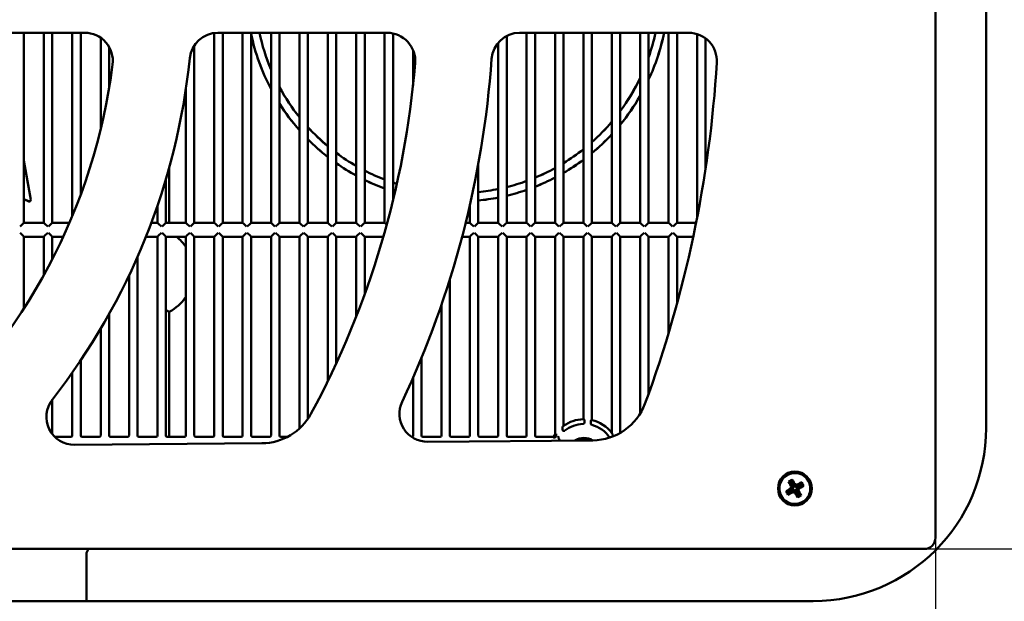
# Model space of a CAD drawing. Header units: millimetres. Extents: x 37 to 2483, y 37 to 1752.
# Tile 30 of 33: x 1834 to 2185, y 861 to 1067. Entities that reach past the tile are written whole.
import ezdxf

# ---------------------------------------------------------------- set-up
doc = ezdxf.new("R2010")
doc.units = ezdxf.units.MM
doc.header["$LTSCALE"] = 6
doc.layers.add('Dimension (ISO)', color=7, linetype='Continuous', lineweight=25)
doc.layers.add('Visible (ISO)', color=7, linetype='Continuous', lineweight=50)
doc.styles.add('Standard - 3_5', font='arial.ttf')
doc.dimstyles.new('Speck (DIN)', dxfattribs={"dimscale": 6, "dimtxt": 3.5, "dimasz": 2.5, "dimexe": 1.5, "dimexo": 0, "dimgap": 0.8, "dimtad": 1, "dimlfac": 0.03937, "dimrnd": 1e-08, "dimdsep": 46, "dimtxsty": 'Standard - 3_5', "dimcen": 0.09, "dimdle": 10, "dimclrd": 256, "dimclre": 256, "dimclrt": 256, "dimazin": 2, "dimtfac": 0.714286, "dimtmove": 0, "dimatfit": 3, "dimfxl": 1, "dimtolj": 1, "dimlwd": -1, "dimlwe": -1, "dimarcsym": 0})

# ---------------------------------------------------------------- blocks, each defined once
blk = doc.blocks.new('*D6')
at = {"layer": 'Defpoints', "color": 0, "transparency": 16777216}
for p in [(1160.18, 883.25), (2160.18, 883.25), (2160.18, 664.02)]:
    blk.add_point(p, dxfattribs=at)
at = {"layer": 'Dimension (ISO)', "transparency": 16777216}
for p, q in [((1160.18, 883.25), (1160.18, 655.02)), ((2160.18, 883.25), (2160.18, 655.02)), ((1175.18, 664.02), (2145.18, 664.02))]:
    blk.add_line(p, q, dxfattribs=at)
for points in [[(1175.18, 666.52), (1175.18, 661.52), (1160.18, 664.02)], [(2145.18, 666.52), (2145.18, 661.52), (2160.18, 664.02)]]:
    blk.add_solid(points, dxfattribs=at)
at = {"layer": 'Dimension (ISO)', "transparency": 16777216, "insert": (1619.57, 690.28), "char_height": 21, "attachment_point": 1, "style": 'Standard - 3_5'}
blk.add_mtext('\\A1;\\fArial|b0|i0;39.37"', dxfattribs=at)
blk = doc.blocks.new('*D7')
at = {"layer": 'Defpoints', "color": 0, "transparency": 16777216}
for p in [(2156.18, 1276.25), (2156.18, 879.25), (2292.55, 879.25)]:
    blk.add_point(p, dxfattribs=at)
at = {"layer": 'Dimension (ISO)', "transparency": 16777216}
for p, q in [((2156.18, 1276.25), (2301.55, 1276.25)), ((2292.55, 1261.25), (2292.55, 894.25)), ((2156.18, 879.25), (2301.55, 879.25))]:
    blk.add_line(p, q, dxfattribs=at)
for points in [[(2290.05, 1261.25), (2295.05, 1261.25), (2292.55, 1276.25)], [(2290.05, 894.25), (2295.05, 894.25), (2292.55, 879.25)]]:
    blk.add_solid(points, dxfattribs=at)
at = {"layer": 'Dimension (ISO)', "transparency": 16777216, "insert": (2266.29, 1038.12), "char_height": 21, "attachment_point": 1, "rotation": 90, "style": 'Standard - 3_5'}
blk.add_mtext('\\A1;\\fArial|b0|i0;15.63"', dxfattribs=at)

msp = doc.modelspace()

# ---------------------------------------------------------------- linework, layer by layer
at = {"layer": 'Visible (ISO)'}
for p, q in [((2160.178, 883.25), (2160.178, 1272.25)), ((2178.178, 922.25), (2178.178, 1233.25)), ((1796.911, 1062.75), (1857.601, 1062.75)), ((1835.975, 995.25), (1835.975, 1062.75)), ((1843.075, 1062.75), (1843.075, 995.25)), ((1846.075, 995.25), (1846.075, 1062.75)), ((1853.175, 1062.75), (1853.175, 997.543)), ((1856.175, 1005.183), (1856.175, 1062.75)), ((1903.675, 1062.674), (1903.675, 995.25)), ((1904.904, 1062.75), (1965.155, 1062.75)), ((1906.675, 995.25), (1906.675, 1062.75)), ((1913.775, 1062.75), (1913.775, 995.25)), ((1916.775, 995.25), (1916.775, 1062.75)), ((1923.875, 1062.75), (1923.875, 995.25)), ((1926.875, 995.25), (1926.875, 1062.75)), ((1933.975, 1062.75), (1933.975, 995.25)), ((1936.975, 995.25), (1936.975, 1062.75)), ((1944.075, 1062.75), (1944.075, 995.25)), ((1947.075, 995.25), (1947.075, 1062.75)), ((1954.175, 1062.75), (1954.175, 995.25)), ((1957.175, 995.25), (1957.175, 1062.75)), ((1964.275, 1062.75), (1964.275, 995.25)), ((1967.275, 1003.272), (1967.275, 1062.522)), ((2007.675, 995.25), (2007.675, 1061.621)), ((2012.291, 1062.75), (2072.42, 1062.75)), ((2014.775, 1062.75), (2014.775, 995.25)), ((2017.775, 995.25), (2017.775, 1062.75)), ((2024.875, 1062.75), (2024.875, 995.25)), ((2027.875, 995.25), (2027.875, 1062.75)), ((2034.975, 1062.75), (2034.975, 995.25)), ((2037.975, 995.25), (2037.975, 1062.75)), ((2045.075, 1062.75), (2045.075, 995.25)), ((2048.075, 995.25), (2048.075, 1062.75)), ((2055.175, 1062.75), (2055.175, 995.25)), ((2058.175, 995.25), (2058.175, 1062.75)), ((2065.275, 1062.75), (2065.275, 995.25)), ((2068.275, 995.25), (2068.275, 1062.75)), ((2075.375, 1062.303), (2075.375, 996.877)), ((1863.275, 1060.984), (1863.275, 1028.428)), ((1866.275, 1043.041), (1866.275, 1057.725)), ((1896.575, 995.25), (1896.575, 1058.284)), ((2004.675, 1059.229), (2004.675, 995.25)), ((2078.375, 1014.192), (2078.375, 1060.783)), ((1974.375, 1056.621), (1974.375, 1044.042)), ((1893.575, 1042.795), (1893.575, 995.25)), ((1835.975, 1017.315), (1838.396, 1003.376)), ((1835.975, 1017.264), (1838.385, 1003.391)), ((1997.575, 995.25), (1997.575, 1016.011)), ((1887.647, 995.25), (1887.647, 1014.873)), ((1886.475, 995.25), (1886.475, 1010.777)), ((1837.698, 1002.844), (1835.975, 1003.571)), ((1837.709, 1002.83), (1835.975, 1003.562)), ((1883.475, 1001.366), (1883.475, 995.25)), ((1994.575, 1001.411), (1994.575, 995.25)), ((1835.59, 994.865), (1834.591, 993.865)), ((1835.59, 994.865), (1835.975, 995.25)), ((1843.075, 995.25), (1835.975, 995.25)), ((1843.075, 995.25), (1843.46, 994.865)), ((1844.459, 993.865), (1843.46, 994.865)), ((1845.69, 994.865), (1844.691, 993.865)), ((1845.69, 994.865), (1846.075, 995.25)), ((1852.206, 995.25), (1846.075, 995.25)), ((1883.475, 995.25), (1881.288, 995.25)), ((1883.475, 995.25), (1883.86, 994.865)), ((1884.859, 993.865), (1883.86, 994.865)), ((1886.09, 994.865), (1885.091, 993.865)), ((1886.09, 994.865), (1886.475, 995.25)), ((1893.575, 995.25), (1886.475, 995.25)), ((1893.575, 995.25), (1893.96, 994.865)), ((1894.959, 993.865), (1893.96, 994.865)), ((1896.19, 994.865), (1895.191, 993.865)), ((1896.19, 994.865), (1896.575, 995.25)), ((1903.675, 995.25), (1896.575, 995.25)), ((1903.675, 995.25), (1904.06, 994.865)), ((1905.059, 993.865), (1904.06, 994.865)), ((1906.29, 994.865), (1905.291, 993.865)), ((1906.29, 994.865), (1906.675, 995.25)), ((1913.775, 995.25), (1906.675, 995.25)), ((1913.775, 995.25), (1914.16, 994.865)), ((1915.159, 993.865), (1914.16, 994.865)), ((1916.39, 994.865), (1915.391, 993.865)), ((1916.39, 994.865), (1916.775, 995.25)), ((1923.875, 995.25), (1916.775, 995.25)), ((1923.875, 995.25), (1924.26, 994.865)), ((1925.259, 993.865), (1924.26, 994.865)), ((1926.49, 994.865), (1925.491, 993.865)), ((1926.49, 994.865), (1926.875, 995.25)), ((1933.975, 995.25), (1926.875, 995.25)), ((1933.975, 995.25), (1934.36, 994.865)), ((1935.359, 993.865), (1934.36, 994.865)), ((1936.59, 994.865), (1935.591, 993.865)), ((1936.59, 994.865), (1936.975, 995.25)), ((1944.075, 995.25), (1936.975, 995.25)), ((1944.075, 995.25), (1944.46, 994.865)), ((1945.459, 993.865), (1944.46, 994.865)), ((1946.69, 994.865), (1945.691, 993.865)), ((1946.69, 994.865), (1947.075, 995.25)), ((1954.175, 995.25), (1947.075, 995.25)), ((1954.175, 995.25), (1954.56, 994.865)), ((1955.559, 993.865), (1954.56, 994.865)), ((1956.79, 994.865), (1955.791, 993.865)), ((1956.79, 994.865), (1957.175, 995.25)), ((1964.275, 995.25), (1957.175, 995.25)), ((1964.275, 995.25), (1964.66, 994.865)), ((1965.017, 994.508), (1964.66, 994.865)), ((1994.575, 995.25), (1993.108, 995.25)), ((1994.575, 995.25), (1994.96, 994.865)), ((1995.959, 993.865), (1994.96, 994.865)), ((1997.19, 994.865), (1996.191, 993.865)), ((1997.19, 994.865), (1997.575, 995.25)), ((2004.675, 995.25), (1997.575, 995.25)), ((2004.675, 995.25), (2005.06, 994.865)), ((2006.059, 993.865), (2005.06, 994.865)), ((2007.29, 994.865), (2006.291, 993.865)), ((2007.29, 994.865), (2007.675, 995.25)), ((2014.775, 995.25), (2007.675, 995.25)), ((2014.775, 995.25), (2015.16, 994.865)), ((2016.159, 993.865), (2015.16, 994.865)), ((2017.39, 994.865), (2016.391, 993.865)), ((2017.39, 994.865), (2017.775, 995.25)), ((2024.875, 995.25), (2017.775, 995.25)), ((2024.875, 995.25), (2025.26, 994.865)), ((2026.259, 993.865), (2025.26, 994.865)), ((2027.49, 994.865), (2026.491, 993.865)), ((2027.49, 994.865), (2027.875, 995.25)), ((2034.975, 995.25), (2027.875, 995.25)), ((2034.975, 995.25), (2035.36, 994.865)), ((2036.359, 993.865), (2035.36, 994.865)), ((2037.59, 994.865), (2036.591, 993.865)), ((2037.59, 994.865), (2037.975, 995.25)), ((2045.075, 995.25), (2037.975, 995.25)), ((2045.075, 995.25), (2045.46, 994.865)), ((2046.459, 993.865), (2045.46, 994.865)), ((2047.69, 994.865), (2046.691, 993.865)), ((2047.69, 994.865), (2048.075, 995.25)), ((2055.175, 995.25), (2048.075, 995.25)), ((2055.175, 995.25), (2055.56, 994.865)), ((2056.559, 993.865), (2055.56, 994.865)), ((2057.79, 994.865), (2056.791, 993.865)), ((2057.79, 994.865), (2058.175, 995.25)), ((2065.275, 995.25), (2058.175, 995.25)), ((2065.275, 995.25), (2065.66, 994.865)), ((2066.659, 993.865), (2065.66, 994.865)), ((2067.89, 994.865), (2066.891, 993.865)), ((2067.89, 994.865), (2068.275, 995.25)), ((2075.054, 995.25), (2068.275, 995.25)), ((1834.591, 991.634), (1835.59, 990.634)), ((1843.46, 990.634), (1844.459, 991.634)), ((1844.691, 991.634), (1845.69, 990.634)), ((1883.86, 990.634), (1884.859, 991.634)), ((1885.091, 991.634), (1886.09, 990.634)), ((1893.96, 990.634), (1894.959, 991.634)), ((1895.191, 991.634), (1896.19, 990.634)), ((1904.06, 990.634), (1905.059, 991.634)), ((1905.291, 991.634), (1906.29, 990.634)), ((1914.16, 990.634), (1915.159, 991.634)), ((1915.391, 991.634), (1916.39, 990.634)), ((1924.26, 990.634), (1925.259, 991.634)), ((1925.491, 991.634), (1926.49, 990.634)), ((1934.36, 990.634), (1935.359, 991.634)), ((1935.591, 991.634), (1936.59, 990.634)), ((1944.46, 990.634), (1945.459, 991.634)), ((1945.691, 991.634), (1946.69, 990.634)), ((1954.56, 990.634), (1955.559, 991.634)), ((1955.791, 991.634), (1956.79, 990.634)), ((1994.96, 990.634), (1995.959, 991.634)), ((1996.191, 991.634), (1997.19, 990.634)), ((2005.06, 990.634), (2006.059, 991.634)), ((2006.291, 991.634), (2007.29, 990.634)), ((2015.16, 990.634), (2016.159, 991.634)), ((2016.391, 991.634), (2017.39, 990.634)), ((2025.26, 990.634), (2026.259, 991.634)), ((2026.491, 991.634), (2027.49, 990.634)), ((2035.36, 990.634), (2036.359, 991.634)), ((2036.591, 991.634), (2037.59, 990.634)), ((2045.46, 990.634), (2046.459, 991.634)), ((2046.691, 991.634), (2047.69, 990.634)), ((2055.56, 990.634), (2056.559, 991.634)), ((2056.791, 991.634), (2057.79, 990.634)), ((2065.66, 990.634), (2066.659, 991.634)), ((2066.891, 991.634), (2067.89, 990.634)), ((1835.975, 990.249), (1835.59, 990.634)), ((1835.975, 964.718), (1835.975, 990.249)), ((1835.975, 990.249), (1843.075, 990.249)), ((1843.46, 990.634), (1843.075, 990.249)), ((1843.075, 990.249), (1843.075, 976.608)), ((1846.075, 990.249), (1845.69, 990.634)), ((1846.075, 982.235), (1846.075, 990.249)), ((1846.075, 990.249), (1849.979, 990.249)), ((1879.357, 990.249), (1883.475, 990.249)), ((1883.86, 990.634), (1883.475, 990.249)), ((1883.475, 990.249), (1883.475, 919.557)), ((1886.475, 990.249), (1886.09, 990.634)), ((1886.475, 919.557), (1886.475, 990.249)), ((1886.475, 990.249), (1893.575, 990.249)), ((1893.96, 990.634), (1893.575, 990.249)), ((1893.575, 990.249), (1893.575, 919.557)), ((1896.575, 990.249), (1896.19, 990.634)), ((1896.575, 919.557), (1896.575, 990.249)), ((1896.575, 990.249), (1903.675, 990.249)), ((1904.06, 990.634), (1903.675, 990.249)), ((1903.675, 990.249), (1903.675, 919.557)), ((1906.675, 990.249), (1906.29, 990.634)), ((1906.675, 919.557), (1906.675, 990.249)), ((1906.675, 990.249), (1913.775, 990.249)), ((1914.16, 990.634), (1913.775, 990.249)), ((1913.775, 990.249), (1913.775, 919.557)), ((1916.775, 990.249), (1916.39, 990.634)), ((1916.775, 919.557), (1916.775, 990.249)), ((1916.775, 990.249), (1923.875, 990.249)), ((1924.26, 990.634), (1923.875, 990.249)), ((1923.875, 990.249), (1923.875, 919.557)), ((1926.875, 990.249), (1926.49, 990.634)), ((1926.875, 919.557), (1926.875, 990.249)), ((1926.875, 990.249), (1933.975, 990.249)), ((1934.36, 990.634), (1933.975, 990.249)), ((1933.975, 990.249), (1933.975, 922.064)), ((1936.975, 990.249), (1936.59, 990.634)), ((1936.975, 925.518), (1936.975, 990.249)), ((1936.975, 990.249), (1944.075, 990.249)), ((1944.46, 990.634), (1944.075, 990.249)), ((1944.075, 990.249), (1944.075, 938.975)), ((1947.075, 990.249), (1946.69, 990.634)), ((1947.075, 945.29), (1947.075, 990.249)), ((1947.075, 990.249), (1954.175, 990.249)), ((1954.56, 990.634), (1954.175, 990.249)), ((1954.175, 990.249), (1954.175, 961.897)), ((1957.175, 990.249), (1956.79, 990.634)), ((1957.175, 969.822), (1957.175, 990.249)), ((1957.175, 990.249), (1963.822, 990.249)), ((1991.829, 990.249), (1994.575, 990.249)), ((1994.96, 990.634), (1994.575, 990.249)), ((1994.575, 990.249), (1994.575, 919.557)), ((1997.575, 990.249), (1997.19, 990.634)), ((1997.575, 919.557), (1997.575, 990.249)), ((1997.575, 990.249), (2004.675, 990.249)), ((2005.06, 990.634), (2004.675, 990.249)), ((2004.675, 990.249), (2004.675, 919.557)), ((2007.675, 990.249), (2007.29, 990.634)), ((2007.675, 919.557), (2007.675, 990.249)), ((2007.675, 990.249), (2014.775, 990.249)), ((2015.16, 990.634), (2014.775, 990.249)), ((2014.775, 990.249), (2014.775, 919.557)), ((2017.775, 990.249), (2017.39, 990.634)), ((2017.775, 919.557), (2017.775, 990.249)), ((2017.775, 990.249), (2024.875, 990.249)), ((2025.26, 990.634), (2024.875, 990.249)), ((2024.875, 990.249), (2024.875, 920.026)), ((2027.875, 990.249), (2027.49, 990.634)), ((2027.875, 923.034), (2027.875, 990.249)), ((2027.875, 990.249), (2034.975, 990.249)), ((2035.36, 990.634), (2034.975, 990.249)), ((2034.975, 990.249), (2034.975, 925.361)), ((2037.975, 990.249), (2037.59, 990.634)), ((2037.975, 925.049), (2037.975, 990.249)), ((2037.975, 990.249), (2045.075, 990.249)), ((2045.46, 990.634), (2045.075, 990.249)), ((2045.075, 990.249), (2045.075, 920.569)), ((2048.075, 990.249), (2047.69, 990.634)), ((2048.075, 920.505), (2048.075, 990.249)), ((2048.075, 990.249), (2055.175, 990.249)), ((2055.56, 990.634), (2055.175, 990.249)), ((2055.175, 990.249), (2055.175, 927.409)), ((2058.175, 990.249), (2057.79, 990.634)), ((2058.175, 934.478), (2058.175, 990.249)), ((2058.175, 990.249), (2065.275, 990.249)), ((2065.66, 990.634), (2065.275, 990.249)), ((2065.275, 990.249), (2065.275, 955.99)), ((2068.275, 990.249), (2067.89, 990.634)), ((2068.275, 966.461), (2068.275, 990.249)), ((2068.275, 990.249), (2074.029, 990.249)), ((1876.375, 919.557), (1876.375, 983.121)), ((1873.375, 976.542), (1873.375, 919.557)), ((1987.475, 919.557), (1987.475, 975.157)), ((1887.647, 923.094), (1887.647, 963.526)), ((1984.475, 966.034), (1984.475, 919.557)), ((1866.275, 919.557), (1866.275, 962.773)), ((1863.275, 957.551), (1863.275, 919.557)), ((1856.175, 919.557), (1856.175, 946.293)), ((1977.375, 919.557), (1977.375, 947.233)), ((1853.175, 941.926), (1853.175, 919.557)), ((1974.375, 940.166), (1974.375, 919.557)), ((1846.075, 920.121), (1846.075, 932.36)), ((2037.609, 923.834), (2037.609, 923.936)), ((1852.675, 919.058), (1847.027, 919.058)), ((1862.775, 919.058), (1856.675, 919.058)), ((1872.875, 919.058), (1866.775, 919.058)), ((1882.975, 919.058), (1876.875, 919.058)), ((1893.075, 919.058), (1886.975, 919.058)), ((1903.175, 919.058), (1897.075, 919.058)), ((1913.275, 919.058), (1907.175, 919.058)), ((1923.375, 919.058), (1917.275, 919.058)), ((1929.666, 919.058), (1927.375, 919.058)), ((1983.975, 919.058), (1977.875, 919.058)), ((2038.289, 917.849), (1979.615, 917.336)), ((1994.075, 919.058), (1987.975, 919.058)), ((2004.175, 919.058), (1998.075, 919.058)), ((2014.275, 919.058), (2008.175, 919.058)), ((2024.255, 919.058), (2018.275, 919.058)), ((2024.741, 918.874), (2024.361, 918.874)), ((2025.241, 920.218), (2025.241, 919.374)), ((2044.44, 918.874), (2044.273, 918.874)), ((1920.65, 916.822), (1854.071, 916.241)), ((2109.199, 903.897), (2109.046, 903.342)), ((2109.769, 900.862), (2107.586, 899.618)), ((2107.882, 899.097), (2110.065, 900.341)), ((2107.97, 903.197), (2108.525, 903.045)), ((2109.046, 903.342), (2108.525, 903.045)), ((2108.525, 903.045), (2109.769, 900.862)), ((2110.29, 901.158), (2109.046, 903.342)), ((2109.056, 901.057), (2109.769, 900.862)), ((2109.87, 899.628), (2110.065, 900.341)), ((2110.065, 900.341), (2111.309, 898.157)), ((2112.473, 902.402), (2110.29, 901.158)), ((2110.485, 901.871), (2110.29, 901.158)), ((2110.586, 900.637), (2112.77, 901.881)), ((2111.299, 900.442), (2110.586, 900.637)), ((2111.83, 898.454), (2110.586, 900.637)), ((2112.625, 902.957), (2112.473, 902.402)), ((2112.77, 901.881), (2112.473, 902.402)), ((2113.325, 901.728), (2112.77, 901.881)), ((2107.03, 899.771), (2107.586, 899.618)), ((2107.586, 899.618), (2107.882, 899.097)), ((2107.73, 898.542), (2107.882, 899.097)), ((2111.156, 897.602), (2111.309, 898.157)), ((2111.309, 898.157), (2111.83, 898.454)), ((2112.385, 898.302), (2111.83, 898.454)), ((1164.178, 879.25), (2156.178, 879.25)), ((1858.24, 877.874), (1858.928, 879.25)), ((1858.928, 879.25), (1858.24, 877.874)), ((1858.223, 862.994), (1858.223, 875.874)), ((1858.223, 875.874), (1858.223, 862.994)), ((1462.272, 860.75), (1858.083, 860.75)), ((1858.083, 860.75), (1858.206, 860.994)), ((1858.206, 860.994), (1858.083, 860.75)), ((1858.083, 860.75), (2116.678, 860.75))]:
    msp.add_line(p, q, dxfattribs=at)
msp.add_circle((2110.178, 900.75), 6, dxfattribs=at)
for centre, radius, start, end in [((1857.601, 1052.75), 10, 352.78297, 90), ((1904.904, 1052.75), 10, 90, 174.16719), ((1990.178, 1077.75), 74.983, 191.78432, 207.84123), ((1990.178, 1077.75), 75, 191.84807, 207.86646), ((1990.178, 1077.75), 72.017, 192.02174, 202.97854), ((1990.178, 1077.75), 72, 192.0247, 202.94576), ((1965.155, 1052.75), 10, 355.31375, 90), ((2012.291, 1052.75), 10, 90, 175.93883), ((1990.178, 1077.75), 75, 335.04479, 348.46304), ((1990.178, 1077.75), 72.017, 340.76678, 347.97826), ((1990.178, 1077.75), 72, 340.80663, 347.9753), ((1990.178, 1077.75), 74.983, 335.07346, 348.46032), ((2072.42, 1052.75), 10, 356.52961, 90), ((1660.178, 1077.75), 209, 311.24316, 352.78297), ((1660.178, 1077.75), 236, 321.98336, 354.16719), ((1660.178, 1077.75), 316, 331.5684, 355.31375), ((1660.178, 1077.75), 343, 334.77967, 355.93883), ((1660.178, 1077.75), 423, 339.68686, 356.52961), ((1990.178, 1077.75), 72, 323.52696, 334.52017), ((1990.178, 1077.75), 72.017, 323.50818, 334.49104), ((1990.178, 1077.75), 72, 208.45439, 218.68477), ((1990.178, 1077.75), 72.017, 208.48001, 218.70211), ((1990.178, 1077.75), 74.983, 320.54743, 330.09222), ((1990.178, 1077.75), 75, 320.53123, 330.06904), ((1990.178, 1077.75), 74.983, 212.41097, 221.44883), ((1990.178, 1077.75), 75, 212.43197, 221.46393), ((1990.178, 1077.75), 72, 311.59484, 319.68146), ((1990.178, 1077.75), 72.017, 311.58252, 319.6651), ((1990.178, 1077.75), 72, 222.3606, 230.18441), ((1990.178, 1077.75), 72.017, 222.37582, 230.19598), ((1990.178, 1077.75), 74.983, 309.60215, 317.06534), ((1990.178, 1077.75), 75, 309.59112, 317.05101), ((1990.178, 1077.75), 74.983, 224.80353, 232.05904), ((1990.178, 1077.75), 75, 224.81696, 232.06944), ((1990.178, 1077.75), 72, 233.22736, 239.99729), ((1990.178, 1077.75), 72.017, 233.23774, 240.00531), ((1990.178, 1077.75), 72, 301.57277, 308.47559), ((1990.178, 1077.75), 72.017, 301.56424, 308.46456), ((1990.178, 1077.75), 74.983, 234.91232, 241.30473), ((1990.178, 1077.75), 75, 234.92169, 241.31203), ((1990.178, 1077.75), 74.983, 300.18243, 306.68627), ((1990.178, 1077.75), 75, 300.17467, 306.67634), ((1990.178, 1077.75), 72, 242.71845, 248.91434), ((1990.178, 1077.75), 72.017, 242.72561, 248.9197), ((1990.178, 1077.75), 72, 292.53845, 298.80979), ((1990.178, 1077.75), 72.017, 292.53269, 298.80216), ((1990.178, 1077.75), 74.983, 243.88775, 249.79054), ((1990.178, 1077.75), 75, 243.89428, 249.79545), ((1990.178, 1077.75), 72, 251.45281, 252.57778), ((1990.178, 1077.75), 72.017, 251.45747, 252.57897), ((1990.178, 1077.75), 72, 284.06518, 289.97595), ((1990.178, 1077.75), 72.017, 284.0617, 289.9709), ((1990.178, 1077.75), 74.983, 291.59583, 297.56373), ((1990.178, 1077.75), 75, 291.59055, 297.55677), ((1990.178, 1077.75), 74.983, 252.21577, 252.76092), ((1990.178, 1077.75), 75, 252.22005, 252.76189), ((1990.178, 1077.75), 72, 275.89742, 281.61579), ((1990.178, 1077.75), 72.017, 275.89599, 281.61294), ((1990.178, 1077.75), 74.983, 283.4949, 289.14967), ((1990.178, 1077.75), 75, 283.4917, 289.14504), ((1990.178, 1077.75), 74.983, 275.66206, 281.14771), ((1990.178, 1077.75), 75, 275.66074, 281.14508), ((1880.178, 977.75), 16.066, 33.50118, 51.07916), ((1880.178, 977.75), 16.066, 297.70638, 326.49882), ((1853.984, 926.241), 10, 141.98336, 270.5), ((1979.528, 927.336), 10, 154.77967, 270.5), ((2038.115, 937.848), 20, 270.5, 339.68686), ((1920.476, 936.821), 20, 270.5, 331.5684), ((2035.178, 912.75), 12.613, 90.92194, 125.37449), ((2035.178, 912.75), 12.613, 38.31243, 77.18441), ((2035.178, 912.75), 10.965, 91.68156, 128.70143), ((2035.178, 912.75), 10.965, 33.95661, 75.18646), ((2116.678, 922.25), 61.5, 270, 0), ((2035.178, 912.75), 12.613, 144.76794, 149.99336), ((2035.178, 912.75), 12.43, 143.06977, 150.47986), ((2035.178, 912.75), 6, 58.20278, 122.79833), ((2035.178, 912.75), 5.5, 67.73812, 113.26188), ((2110.178, 900.75), 5.5, 119.66128, 209.66128), ((2110.178, 900.75), 5.5, 29.66128, 119.66128), ((2110.178, 900.75), 5.5, 299.66128, 29.66128), ((2110.178, 900.75), 5.5, 209.66128, 299.66128), ((2156.178, 883.25), 4, 270, 0)]:
    msp.add_arc(centre, radius, start, end, dxfattribs=at)
for centre, major_axis, ratio, start_param, end_param in [((1837.892, 1003.305), (0.311, -0.391), 0.9998342, 5.2122047, 7.354166), ((1837.904, 1003.291), (0.311, -0.391), 0.9998342, 5.2122047, 7.354166), ((2026.84, 912.75), (16.679, 0), 0.8661133, 1.0383924, 1.0613663), ((2042.65, 912.75), (-14.95, 0), 0.8661133, 5.0304278, 5.0539254), ((2046.014, 912.75), (-21.68, 0), 0.8661133, 5.7035466, 5.7321647), ((1852.674, 919.558), (0.448, -0.224), 0.9992388, 5.1762193, 6.7464066), ((1856.676, 919.558), (-0.448, -0.224), 0.9992388, 5.819964, 7.3901513), ((1862.774, 919.558), (0.448, -0.224), 0.9992388, 5.1762193, 6.7464066), ((1866.776, 919.558), (-0.448, -0.224), 0.9992388, 5.819964, 7.3901513), ((1872.874, 919.558), (0.448, -0.224), 0.9992388, 5.1762193, 6.7464066), ((1876.876, 919.558), (-0.448, -0.224), 0.9992388, 5.819964, 7.3901513), ((1882.974, 919.558), (0.448, -0.224), 0.9992388, 5.1762193, 6.7464066), ((1886.976, 919.558), (-0.448, -0.224), 0.9992388, 5.819964, 7.3901513), ((1893.074, 919.558), (0.448, -0.224), 0.9992388, 5.1762193, 6.7464066), ((1897.076, 919.558), (-0.448, -0.224), 0.9992388, 5.819964, 7.3901513), ((1903.174, 919.558), (0.448, -0.224), 0.9992388, 5.1762193, 6.7464066), ((1907.176, 919.558), (-0.448, -0.224), 0.9992388, 5.819964, 7.3901513), ((1913.274, 919.558), (0.448, -0.224), 0.9992388, 5.1762193, 6.7464066), ((1917.276, 919.558), (-0.448, -0.224), 0.9992388, 5.819964, 7.3901513), ((1923.374, 919.558), (0.448, -0.224), 0.9992388, 5.1762193, 6.7464066), ((1927.376, 919.558), (-0.448, -0.224), 0.9992388, 5.819964, 7.3901513), ((1973.874, 919.558), (0.448, -0.224), 0.9992388, 5.259557, 6.7464066), ((1977.876, 919.558), (-0.448, -0.224), 0.9992388, 5.819964, 7.3901513), ((1983.974, 919.558), (0.448, -0.224), 0.9992388, 5.1762193, 6.7464066), ((1987.976, 919.558), (-0.448, -0.224), 0.9992388, 5.819964, 7.3901513), ((1994.074, 919.558), (0.448, -0.224), 0.9992388, 5.1762193, 6.7464066), ((1998.076, 919.558), (-0.448, -0.224), 0.9992388, 5.819964, 7.3901513), ((2004.174, 919.558), (0.448, -0.224), 0.9992388, 5.1762193, 6.7464066), ((2008.176, 919.558), (-0.448, -0.224), 0.9992388, 5.819964, 7.3901513), ((2014.274, 919.558), (0.448, -0.224), 0.9992388, 5.1762193, 6.7464066), ((2018.276, 919.558), (-0.448, -0.224), 0.9992388, 5.819964, 7.3901513), ((2024.741, 919.374), (0.448, -0.224), 0.9992388, 5.1762193, 6.7464066), ((2030.204, 912.75), (9.949, 0), 0.8661133, 2.0930516, 2.1361203), ((2035.178, 918.017), (0, -10.537), 0.8660474, 4.6342809, 4.6384812), ((2035.178, 918.017), (0, -10.537), 0.8660474, 1.6470866, 1.6521958), ((2023.476, 912.75), (23.409, 0), 0.8661133, 0.3573425, 0.3959464), ((2109.224, 902.425), (6.495, 3.699), 0.1736482, 1.5707963, 1.6655687), ((2109.224, 902.425), (6.495, 3.699), 0.1736482, 1.476024, 1.5707963), ((2109.735, 900.498), (3.815, -6.699), 0.1736482, 1.67763, 2.0016818), ((2110.429, 900.307), (6.699, 3.815), 0.1736482, 1.67763, 2.0016818), ((2110.62, 901.001), (-3.815, 6.699), 0.1736482, 1.1399108, 1.4639627), ((2110.429, 900.307), (6.699, 3.815), 0.1736482, 1.1399108, 1.4639627), ((2109.926, 901.192), (-6.699, -3.815), 0.1736482, 1.67763, 2.0016818), ((2109.735, 900.498), (3.815, -6.699), 0.1736482, 1.1399108, 1.4639627), ((2111.853, 901.704), (3.699, -6.495), 0.1736482, 1.5707963, 1.6655687), ((2111.853, 901.704), (3.699, -6.495), 0.1736482, 1.476024, 1.5707963), ((2108.502, 899.796), (-3.699, 6.495), 0.1736482, 1.476024, 1.5707963), ((2108.502, 899.796), (-3.699, 6.495), 0.1736482, 1.5707963, 1.6655687), ((2109.926, 901.192), (-6.699, -3.815), 0.1736482, 1.1399108, 1.4639627), ((2110.62, 901.001), (-3.815, 6.699), 0.1736482, 1.67763, 2.0016818), ((2111.132, 899.074), (-6.495, -3.699), 0.1736482, 1.476024, 1.5707963), ((2111.132, 899.074), (-6.495, -3.699), 0.1736482, 1.5707963, 1.6655687), ((1858.24, 875.874), (0, 2), 0.0087269, 0.0174533, 1.5707963), ((1858.24, 875.874), (0, -2), 0.0087269, 3.1590459, 4.712389), ((1858.205, 862.994), (0, 2), 0.0087269, 3.1590459, 4.712389), ((1858.205, 862.994), (0, -2), 0.0087269, 0.0174533, 1.5707963)]:
    msp.add_ellipse(centre, major_axis=major_axis, ratio=ratio, start_param=start_param, end_param=end_param, dxfattribs=at)
for points, knots in [([(1886.475, 964.252), (1886.528, 964.219), (1886.58, 964.186), (1886.845, 964.018), (1887.041, 963.896), (1887.346, 963.709), (1887.46, 963.639), (1887.609, 963.548), (1887.647, 963.526), (1887.647, 963.526)], [-0.58933172, -0.58933172, -0.58933172, -0.58933172, -0.56918168, -0.56918168, -0.48516195, -0.48516195, -0.41256143, -0.41256143, -0.3447685, -0.3447685, -0.3447685, -0.3447685]), ([(2035.307, 925.196), (2035.311, 925.194), (2035.316, 925.165), (2035.324, 925.073), (2035.328, 924.99), (2035.334, 924.816), (2035.337, 924.693), (2035.34, 924.469), (2035.341, 924.33), (2035.341, 924.21)], [0.00173244, 0.00173244, 0.00173244, 0.00173244, 0.03705283, 0.03705283, 0.07410407, 0.07410407, 0.11114479, 0.11114479, 0.14680458, 0.14680458, 0.14680458, 0.14680458]), ([(2037.609, 923.936), (2037.609, 924.063), (2037.61, 924.212), (2037.613, 924.446), (2037.616, 924.571), (2037.622, 924.747), (2037.626, 924.829), (2037.634, 924.921), (2037.639, 924.948), (2037.643, 924.95)], [0.45033533, 0.45033533, 0.45033533, 0.45033533, 0.48844119, 0.48844119, 0.52593953, 0.52593953, 0.5629648, 0.5629648, 0.59802728, 0.59802728, 0.59802728, 0.59802728]), ([(1887.665, 919.058), (1887.663, 919.272), (1887.66, 919.523), (1887.655, 920.186), (1887.653, 920.626), (1887.649, 921.57), (1887.648, 922.075), (1887.647, 922.756), (1887.647, 922.925), (1887.647, 923.094)], [-0.9477665, -0.9477665, -0.9477665, -0.9477665, -0.72292915, -0.72292915, -0.41226054, -0.41226054, -0.10159194, -0.10159194, 0, 0, 0, 0]), ([(2027.511, 921.699), (2027.51, 921.634), (2027.522, 921.569), (2027.568, 921.455), (2027.598, 921.405), (2027.637, 921.362)], [0, 0, 0, 0, 0.020118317, 0.020118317, 0.037483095, 0.037483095, 0.037483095, 0.037483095]), ([(2027.511, 921.699), (2027.511, 921.737), (2027.512, 921.774), (2027.514, 921.955), (2027.517, 922.117), (2027.523, 922.335), (2027.527, 922.434), (2027.535, 922.541), (2027.539, 922.575), (2027.543, 922.581)], [0.56889073, 0.56889073, 0.56889073, 0.56889073, 0.58012877, 0.58012877, 0.62627356, 0.62627356, 0.66547049, 0.66547049, 0.69789001, 0.69789001, 0.69789001, 0.69789001]), ([(2027.637, 921.362), (2027.642, 921.357), (2027.647, 921.351), (2027.699, 921.299), (2027.753, 921.262), (2027.873, 921.211), (2027.937, 921.198), (2028.059, 921.196), (2028.117, 921.205), (2028.226, 921.243), (2028.277, 921.271), (2028.321, 921.307)], [0.036716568, 0.036716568, 0.036716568, 0.036716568, 0.039064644, 0.039064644, 0.058571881, 0.058571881, 0.078089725, 0.078089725, 0.095369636, 0.095369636, 0.112654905, 0.112654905, 0.112654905, 0.112654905]), ([(2034.856, 923.71), (2034.921, 923.712), (2034.985, 923.726), (2035.104, 923.779), (2035.158, 923.817), (2035.248, 923.911), (2035.283, 923.967), (2035.328, 924.081), (2035.339, 924.138), (2035.341, 924.196)], [0, 0, 0, 0, 0.019553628, 0.019553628, 0.039095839, 0.039095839, 0.058624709, 0.058624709, 0.075941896, 0.075941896, 0.075941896, 0.075941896]), ([(2037.609, 923.834), (2037.609, 923.768), (2037.621, 923.704), (2037.671, 923.584), (2037.707, 923.529), (2037.784, 923.451), (2037.819, 923.423), (2037.897, 923.379), (2037.938, 923.362), (2037.981, 923.35)], [0, 0, 0, 0, 0.019521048, 0.019521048, 0.039048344, 0.039048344, 0.052415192, 0.052415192, 0.06578347, 0.06578347, 0.06578347, 0.06578347]), ([(2025.964, 919.341), (2025.965, 919.34), (2025.965, 919.338), (2025.989, 919.285), (2026.009, 919.233), (2026.045, 919.133), (2026.06, 919.086), (2026.085, 918.995), (2026.093, 918.953), (2026.098, 918.888), (2026.096, 918.866), (2026.088, 918.853)], [-0.000349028, -0.000349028, -0.000349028, -0.000349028, 0, 0, 0.017274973, 0.017274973, 0.034158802, 0.034158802, 0.05287703, 0.05287703, 0.070326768, 0.070326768, 0.070326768, 0.070326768]), ([(2026.63, 917.796), (2026.629, 917.797), (2026.628, 917.799), (2026.581, 917.881), (2026.535, 917.962), (2026.447, 918.119), (2026.405, 918.195), (2026.304, 918.378), (2026.249, 918.479), (2026.162, 918.637), (2026.13, 918.697), (2026.089, 918.774), (2026.078, 918.793), (2026.077, 918.795)], [-0.00051499, -0.00051499, -0.00051499, -0.00051499, 0, 0, 0.02794585, 0.02794585, 0.05543193, 0.05543193, 0.09708296, 0.09708296, 0.13397609, 0.13397609, 0.16704405, 0.16704405, 0.16704405, 0.16704405]), ([(2045.407, 919.841), (2045.41, 919.834), (2045.414, 919.795), (2045.421, 919.674), (2045.425, 919.553), (2045.428, 919.419), (2045.429, 919.4), (2045.429, 919.38)], [0.001735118, 0.001735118, 0.001735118, 0.001735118, 0.030074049, 0.030074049, 0.07180731, 0.07180731, 0.078556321, 0.078556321, 0.078556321, 0.078556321])]:
    msp.add_open_spline(points, degree=3, knots=knots, dxfattribs=at)
for points in [[(2035.341, 924.196), (2035.341, 924.2), (2035.341, 924.205), (2035.341, 924.21)], [(2026.077, 918.796), (2026.077, 918.795), (2026.077, 918.795), (2026.077, 918.795)], [(2026.088, 918.853), (2026.083, 918.845), (2026.08, 918.84), (2026.08, 918.84)], [(2045.408, 919.225), (2045.424, 919.277), (2045.43, 919.33), (2045.429, 919.38)]]:
    msp.add_open_spline(points, degree=3, dxfattribs=at)
msp.add_rational_spline([(2024.361, 918.874), (2024.308, 918.965), (2024.255, 919.058)], [1, 1.00000000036, 1.00000000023], degree=2, dxfattribs=at)

# ---------------------------------------------------------------- dimensions: what is measured, and where the dimension line sits
at = {"layer": 'Dimension (ISO)'}
for base, p1, p2, angle, picture, middle in [((2292.546, 879.25), (2156.178, 1276.25), (2156.178, 879.25), 90, '*D7', (2292.546, 1077.75)), ((2160.178, 664.025), (1160.178, 883.25), (2160.178, 883.25), 180, '*D6', (1660.178, 664.025))]:
    dim = msp.add_linear_dim(base=base, p1=p1, p2=p2, angle=angle, text='\\fArial|b0|i0;<>"', dimstyle='Speck (DIN)', override={"dimgap": 0.8, "dimdec": 2, "dimlfac": 0.03937, "dimtol": 0, "dimlim": 0, "dimtp": 0, "dimtm": 0, "dimtdec": 2, "dimtofl": 0, "dimatfit": 1}, dxfattribs=at)
    dim.commit()
    dim.dimension.update_dxf_attribs({"geometry": picture, "text_midpoint": middle, "dimtype": 160})

doc.saveas('drawing.dxf')
